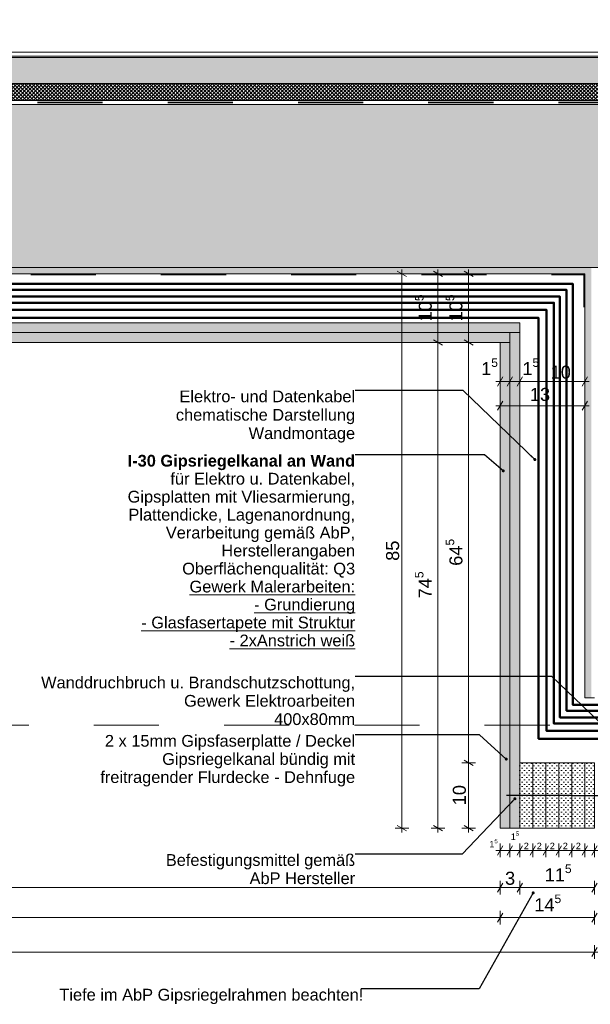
# Model space of a CAD drawing. Header units: metres. Extents: x -0.6 to 10, y -2.1 to 1.5.
# Tile 16 of 25: x 4.576 to 5.452, y -2.133 to -0.623. Entities that reach past the tile are written whole.
import ezdxf

# ---------------------------------------------------------------- set-up
doc = ezdxf.new("R2010")
doc.units = ezdxf.units.M
doc.header["$MEASUREMENT"] = 0
doc.linetypes.add('Schnittlinie', pattern=[0.06, 0.03, -0.015, 0, -0.015])
doc.linetypes.add('Strichlinie eng', pattern=[0.023, 0.015, -0.008])
for name, color, linetype in [('152 - Bemaßung_ Beschriftung.Ausbau', 7, 'Continuous'), ('203 - Marker.Schnitt - Ausbaudetail SA', 7, 'Continuous'), ('301 - Elemente.Linie', 7, 'Continuous'), ('603 - Struktur.Bodenplatte_ Decke Roh', 7, 'Continuous'), ('608 - Struktur.Träger', 7, 'Continuous'), ('650 - Abdeckung.Fußboden Aufbau', 7, 'Continuous'), ('653 - Abdeckung.TB Verkofferung', 7, 'Continuous'), ('804 - HKLSE.Elektrik', 7, 'Continuous'), ('Neubau_301 - Elemente.Linie', 7, 'Continuous'), ('Neubau_653 - Abdeckung.TB Verkofferung', 7, 'Continuous')]:
    doc.layers.add(name, color=color, linetype=linetype)
doc.styles.add('ERSTELLTER_STIL_1', font='txt')
doc.styles.add('ERSTELLTER_STIL_2', font='txt')
doc.dimstyles.new('ERSTELLTER_STIL__1', dxfattribs={"dimtxt": 0.02, "dimasz": 0.01064, "dimexe": 0.18, "dimexo": 0.0625, "dimgap": 0, "dimtad": 1, "dimzin": 0, "dimdsep": 46, "dimtxsty": 'ERSTELLTER_STIL_1', "dimblk": 'ARROWHEAD_2', "dimblk1": 'ARROWHEAD_2', "dimblk2": 'ARROWHEAD_2', "dimcen": 0.09, "dimse1": 1, "dimse2": 1, "dimclrd": 7, "dimclre": 7, "dimclrt": 7, "dimazin": 0, "dimtfac": 1, "dimtdec": 4, "dimtmove": 0, "dimatfit": 3, "dimfxl": 1, "dimtolj": 1, "dimtzin": 0, "dimarcsym": 0})
doc.dimstyles.new('ERSTELLTER_STIL__2', dxfattribs={"dimtxt": 0.02, "dimasz": 0.01064, "dimexe": 0.18, "dimexo": 0.0625, "dimgap": 0, "dimtad": 1, "dimtih": 1, "dimtoh": 1, "dimzin": 0, "dimdsep": 46, "dimtxsty": 'ERSTELLTER_STIL_1', "dimblk": 'ARROWHEAD_2', "dimblk1": 'ARROWHEAD_2', "dimblk2": 'ARROWHEAD_2', "dimcen": 0.09, "dimse1": 1, "dimse2": 1, "dimclrd": 7, "dimclre": 7, "dimclrt": 7, "dimazin": 0, "dimtfac": 1, "dimtdec": 4, "dimtmove": 0, "dimatfit": 3, "dimfxl": 1, "dimtolj": 1, "dimtzin": 0, "dimarcsym": 0})
doc.dimstyles.new('ERSTELLTER_STIL__5', dxfattribs={"dimtxt": 0.01, "dimasz": 0.01064, "dimexe": 0.18, "dimexo": 0.0625, "dimgap": 0, "dimtad": 1, "dimtih": 1, "dimtoh": 1, "dimzin": 0, "dimdsep": 46, "dimtxsty": 'ERSTELLTER_STIL_1', "dimblk": 'ARROWHEAD_2', "dimblk1": 'ARROWHEAD_2', "dimblk2": 'ARROWHEAD_2', "dimcen": 0.09, "dimse1": 1, "dimse2": 1, "dimclrd": 7, "dimclre": 7, "dimclrt": 7, "dimazin": 0, "dimtfac": 1, "dimtdec": 4, "dimtmove": 0, "dimatfit": 3, "dimfxl": 1, "dimtolj": 1, "dimtzin": 0, "dimarcsym": 0})
doc.dimstyles.new('ERSTELLTER_STIL__6', dxfattribs={"dimtxt": 0.02, "dimasz": 0.01064, "dimexe": 0.18, "dimexo": 0.0625, "dimgap": 0, "dimtad": 1, "dimtih": 1, "dimtoh": 1, "dimzin": 0, "dimdsep": 46, "dimtxsty": 'ERSTELLTER_STIL_1', "dimblk": 'ARROWHEAD_2', "dimblk1": 'ARROWHEAD_2', "dimblk2": 'ARROWHEAD_2', "dimcen": 0.09, "dimse1": 1, "dimse2": 1, "dimclrd": 7, "dimclre": 7, "dimclrt": 7, "dimazin": 0, "dimtfac": 1, "dimtdec": 4, "dimtmove": 2, "dimatfit": 3, "dimfxl": 1, "dimtolj": 1, "dimtzin": 0, "dimarcsym": 0})
doc.dimstyles.new('ERSTELLTER_STIL__7', dxfattribs={"dimtxt": 0.18, "dimasz": 0.00912, "dimexe": 0.18, "dimexo": 0.0625, "dimgap": 0, "dimtad": 0, "dimtih": 1, "dimtoh": 1, "dimdec": 4, "dimzin": 0, "dimdsep": 46, "dimcen": 0.09, "dimadec": 0, "dimazin": 0, "dimtfac": 1, "dimtdec": 4, "dimtmove": 0, "dimatfit": 3, "dimldrblk": 'ARROWHEAD_11', "dimfxl": 1, "dimtolj": 1, "dimtzin": 0, "dimarcsym": 0})
pattern_1 = [(45, (-2.6462256, -7.3680723), (-0.003535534, 0.003535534), [0, -0.005])]

# ---------------------------------------------------------------- blocks, each defined once
blk = doc.blocks.new('*D75', base_point=(-2.6462, -7.3681))
at = {"layer": '152 - Bemaßung_ Beschriftung.Ausbau', "color": 7, "linetype": 'Continuous', "lineweight": 5}
for p, q in [((3.4978, -1.9474), (3.4897, -1.9614)), ((3.4938, -1.9649), (3.4938, -1.9439)), ((5.3178, -1.9474), (5.3097, -1.9614)), ((5.3138, -1.9649), (5.3138, -1.9439)), ((3.4938, -1.9544), (5.3138, -1.9544))]:
    blk.add_line(p, q, dxfattribs=at)
at = {"layer": '152 - Bemaßung_ Beschriftung.Ausbau', "color": 7, "lineweight": 5, "insert": (4.3772, -1.9504), "char_height": 0.02, "attachment_point": 7, "style": 'ERSTELLTER_STIL_1'}
blk.add_mtext('\\A1;{\\pql;\\fArial|b0|i0|c0|p38;1,82}', dxfattribs=at)
blk = doc.blocks.new('ARROWHEAD_2')
at = {"color": 0, "linetype": 'Continuous', "lineweight": 0}
for p, q in [((0, 0), (-1, 0)), ((-0.38, -0.66), (0.38, 0.66))]:
    blk.add_line(p, q, dxfattribs=at)
blk = doc.blocks.new('*D76', base_point=(-2.6462, -7.3681))
at = {"layer": '152 - Bemaßung_ Beschriftung.Ausbau', "color": 7, "linetype": 'Continuous', "lineweight": 5}
for p, q in [((5.3178, -1.9474), (5.3097, -1.9614)), ((5.3138, -1.9649), (5.3138, -1.9439)), ((5.3478, -1.9474), (5.3397, -1.9614)), ((5.3438, -1.9649), (5.3438, -1.9439)), ((5.3138, -1.9544), (5.3438, -1.9544))]:
    blk.add_line(p, q, dxfattribs=at)
at = {"layer": '152 - Bemaßung_ Beschriftung.Ausbau', "color": 7, "lineweight": 5, "insert": (5.3212, -1.9504), "char_height": 0.02, "attachment_point": 7, "style": 'ERSTELLTER_STIL_1'}
blk.add_mtext('\\A1;{\\pql;\\fArial|b0|i0|c0|p38;3}', dxfattribs=at)
blk = doc.blocks.new('*D77', base_point=(-2.6462, -7.3681))
at = {"layer": '152 - Bemaßung_ Beschriftung.Ausbau', "color": 7, "linetype": 'Continuous', "lineweight": 5}
for p, q in [((5.3478, -1.9474), (5.3397, -1.9614)), ((5.3438, -1.9649), (5.3438, -1.9439)), ((5.4628, -1.9474), (5.4547, -1.9614)), ((5.4588, -1.9649), (5.4588, -1.9439)), ((5.3438, -1.9544), (5.4588, -1.9544))]:
    blk.add_line(p, q, dxfattribs=at)
at = {"layer": '152 - Bemaßung_ Beschriftung.Ausbau', "color": 7, "lineweight": 5, "insert": (5.3821, -1.9506), "char_height": 0.02, "attachment_point": 7, "style": 'ERSTELLTER_STIL_1'}
blk.add_mtext('\\A1;{\\pql;\\fArial|b0|i0|c0|p38;11\\fArial|b0|i0|c0|p38;\\A1{\\H.66x;\\S5^  ;}}', dxfattribs=at)
blk = doc.blocks.new('*D80', base_point=(-2.6462, -7.3681))
at = {"layer": '152 - Bemaßung_ Beschriftung.Ausbau', "color": 7, "linetype": 'Continuous', "lineweight": 5}
for p, q in [((3.4978, -1.9934), (3.4897, -2.0074)), ((3.4938, -2.0109), (3.4938, -1.9899)), ((5.3178, -1.9934), (5.3097, -2.0074)), ((5.3138, -2.0109), (5.3138, -1.9899)), ((3.4938, -2.0004), (5.3138, -2.0004))]:
    blk.add_line(p, q, dxfattribs=at)
at = {"layer": '152 - Bemaßung_ Beschriftung.Ausbau', "color": 7, "lineweight": 5, "insert": (4.3772, -1.9964), "char_height": 0.02, "attachment_point": 7, "style": 'ERSTELLTER_STIL_1'}
blk.add_mtext('\\A1;{\\pql;\\fArial|b0|i0|c0|p38;1,82}', dxfattribs=at)
blk = doc.blocks.new('*D81', base_point=(-2.6462, -7.3681))
at = {"layer": '152 - Bemaßung_ Beschriftung.Ausbau', "color": 7, "linetype": 'Continuous', "lineweight": 5}
for p, q in [((5.3178, -1.9934), (5.3097, -2.0074)), ((5.3138, -2.0109), (5.3138, -1.9899)), ((5.4628, -1.9934), (5.4547, -2.0074)), ((5.4588, -2.0109), (5.4588, -1.9899)), ((5.3138, -2.0004), (5.4588, -2.0004))]:
    blk.add_line(p, q, dxfattribs=at)
at = {"layer": '152 - Bemaßung_ Beschriftung.Ausbau', "color": 7, "lineweight": 5, "insert": (5.3661, -1.9967), "char_height": 0.02, "attachment_point": 7, "style": 'ERSTELLTER_STIL_1'}
blk.add_mtext('\\A1;{\\pql;\\fArial|b0|i0|c0|p38;14\\fArial|b0|i0|c0|p38;\\A1{\\H.66x;\\S5^  ;}}', dxfattribs=at)
blk = doc.blocks.new('*D99', base_point=(-2.6462, -7.3681))
at = {"layer": '152 - Bemaßung_ Beschriftung.Ausbau', "color": 7, "linetype": 'Continuous', "lineweight": 5}
for p, q in [((5.3138, -1.908), (5.3138, -1.887)), ((5.3288, -1.908), (5.3288, -1.887)), ((5.3069, -1.8975), (5.3138, -1.8975)), ((5.3178, -1.8905), (5.3097, -1.9045)), ((5.3138, -1.8975), (5.3288, -1.8975)), ((5.3328, -1.8905), (5.3247, -1.9045))]:
    blk.add_line(p, q, dxfattribs=at)
at = {"layer": '152 - Bemaßung_ Beschriftung.Ausbau', "color": 7, "lineweight": 5, "insert": (5.2971, -1.8957), "char_height": 0.01, "attachment_point": 7, "style": 'ERSTELLTER_STIL_1'}
blk.add_mtext('\\A1;{\\pql;\\fArial|b0|i0|c0|p38;1\\fArial|b0|i0|c0|p38;\\A1{\\H.66x;\\S5^  ;}}', dxfattribs=at)
blk = doc.blocks.new('*D100', base_point=(-2.6462, -7.3681))
at = {"layer": '152 - Bemaßung_ Beschriftung.Ausbau', "color": 7, "linetype": 'Continuous', "lineweight": 5}
for p, q in [((5.3288, -1.908), (5.3288, -1.887)), ((5.3438, -1.908), (5.3438, -1.887)), ((5.3328, -1.8905), (5.3247, -1.9045)), ((5.3288, -1.8975), (5.3438, -1.8975)), ((5.3478, -1.8905), (5.3397, -1.9045))]:
    blk.add_line(p, q, dxfattribs=at)
at = {"layer": '152 - Bemaßung_ Beschriftung.Ausbau', "color": 7, "lineweight": 5, "insert": (5.33, -1.8842), "char_height": 0.01, "attachment_point": 7, "style": 'ERSTELLTER_STIL_1'}
blk.add_mtext('\\A1;{\\pql;\\fArial|b0|i0|c0|p38;1\\fArial|b0|i0|c0|p38;\\A1{\\H.66x;\\S5^  ;}}', dxfattribs=at)
blk = doc.blocks.new('*D101', base_point=(-2.6462, -7.3681))
at = {"layer": '152 - Bemaßung_ Beschriftung.Ausbau', "color": 7, "linetype": 'Continuous', "lineweight": 5}
for p, q in [((5.3438, -1.908), (5.3438, -1.887)), ((5.3637, -1.908), (5.3637, -1.887)), ((5.3478, -1.8905), (5.3397, -1.9045)), ((5.3438, -1.8975), (5.3637, -1.8975)), ((5.3678, -1.8905), (5.3597, -1.9045))]:
    blk.add_line(p, q, dxfattribs=at)
at = {"layer": '152 - Bemaßung_ Beschriftung.Ausbau', "color": 7, "lineweight": 5, "insert": (5.35, -1.8955), "char_height": 0.01, "attachment_point": 7, "style": 'ERSTELLTER_STIL_1'}
blk.add_mtext('\\A1;{\\pql;\\fArial|b0|i0|c0|p38;2}', dxfattribs=at)
blk = doc.blocks.new('*D102', base_point=(-2.6462, -7.3681))
at = {"layer": '152 - Bemaßung_ Beschriftung.Ausbau', "color": 7, "linetype": 'Continuous', "lineweight": 5}
for p, q in [((5.3637, -1.908), (5.3637, -1.887)), ((5.3837, -1.908), (5.3837, -1.887)), ((5.3678, -1.8905), (5.3597, -1.9045)), ((5.3637, -1.8975), (5.3837, -1.8975)), ((5.3878, -1.8905), (5.3797, -1.9045))]:
    blk.add_line(p, q, dxfattribs=at)
at = {"layer": '152 - Bemaßung_ Beschriftung.Ausbau', "color": 7, "lineweight": 5, "insert": (5.3699, -1.8955), "char_height": 0.01, "attachment_point": 7, "style": 'ERSTELLTER_STIL_1'}
blk.add_mtext('\\A1;{\\pql;\\fArial|b0|i0|c0|p38;2}', dxfattribs=at)
blk = doc.blocks.new('*D103', base_point=(-2.6462, -7.3681))
at = {"layer": '152 - Bemaßung_ Beschriftung.Ausbau', "color": 7, "linetype": 'Continuous', "lineweight": 5}
for p, q in [((5.3837, -1.908), (5.3837, -1.887)), ((5.4037, -1.908), (5.4037, -1.887)), ((5.3878, -1.8905), (5.3797, -1.9045)), ((5.3837, -1.8975), (5.4037, -1.8975)), ((5.4078, -1.8905), (5.3997, -1.9045))]:
    blk.add_line(p, q, dxfattribs=at)
at = {"layer": '152 - Bemaßung_ Beschriftung.Ausbau', "color": 7, "lineweight": 5, "insert": (5.3899, -1.8955), "char_height": 0.01, "attachment_point": 7, "style": 'ERSTELLTER_STIL_1'}
blk.add_mtext('\\A1;{\\pql;\\fArial|b0|i0|c0|p38;2}', dxfattribs=at)
blk = doc.blocks.new('*D104', base_point=(-2.6462, -7.3681))
at = {"layer": '152 - Bemaßung_ Beschriftung.Ausbau', "color": 7, "linetype": 'Continuous', "lineweight": 5}
for p, q in [((5.4037, -1.908), (5.4037, -1.887)), ((5.4237, -1.908), (5.4237, -1.887)), ((5.4078, -1.8905), (5.3997, -1.9045)), ((5.4037, -1.8975), (5.4237, -1.8975)), ((5.4278, -1.8905), (5.4197, -1.9045))]:
    blk.add_line(p, q, dxfattribs=at)
at = {"layer": '152 - Bemaßung_ Beschriftung.Ausbau', "color": 7, "lineweight": 5, "insert": (5.4099, -1.8955), "char_height": 0.01, "attachment_point": 7, "style": 'ERSTELLTER_STIL_1'}
blk.add_mtext('\\A1;{\\pql;\\fArial|b0|i0|c0|p38;2}', dxfattribs=at)
blk = doc.blocks.new('*D105', base_point=(-2.6462, -7.3681))
at = {"layer": '152 - Bemaßung_ Beschriftung.Ausbau', "color": 7, "linetype": 'Continuous', "lineweight": 5}
for p, q in [((5.4237, -1.908), (5.4237, -1.887)), ((5.4437, -1.908), (5.4437, -1.887)), ((5.4278, -1.8905), (5.4197, -1.9045)), ((5.4237, -1.8975), (5.4437, -1.8975)), ((5.4478, -1.8905), (5.4397, -1.9045))]:
    blk.add_line(p, q, dxfattribs=at)
at = {"layer": '152 - Bemaßung_ Beschriftung.Ausbau', "color": 7, "lineweight": 5, "insert": (5.4299, -1.8955), "char_height": 0.01, "attachment_point": 7, "style": 'ERSTELLTER_STIL_1'}
blk.add_mtext('\\A1;{\\pql;\\fArial|b0|i0|c0|p38;2}', dxfattribs=at)
blk = doc.blocks.new('*D106', base_point=(-2.6462, -7.3681))
at = {"layer": '152 - Bemaßung_ Beschriftung.Ausbau', "color": 7, "linetype": 'Continuous', "lineweight": 5}
for p, q in [((5.4437, -1.908), (5.4437, -1.887)), ((5.4588, -1.908), (5.4588, -1.887)), ((5.4478, -1.8905), (5.4397, -1.9045)), ((5.4437, -1.8975), (5.4588, -1.8975)), ((5.4547, -1.9045), (5.4628, -1.8905)), ((5.4588, -1.8975), (5.4656, -1.8975))]:
    blk.add_line(p, q, dxfattribs=at)
at = {"layer": '152 - Bemaßung_ Beschriftung.Ausbau', "color": 7, "lineweight": 5, "insert": (5.4628, -1.8957), "char_height": 0.01, "attachment_point": 7, "style": 'ERSTELLTER_STIL_1'}
blk.add_mtext('\\A1;{\\pql;\\fArial|b0|i0|c0|p38;1\\fArial|b0|i0|c0|p38;\\A1{\\H.66x;\\S5^  ;}}', dxfattribs=at)
blk = doc.blocks.new('*D113', base_point=(-2.6462, -7.3681))
at = {"layer": '152 - Bemaßung_ Beschriftung.Ausbau', "color": 7, "linetype": 'Continuous', "lineweight": 5}
for p, q in [((5.3069, -1.178), (5.3138, -1.178)), ((5.3178, -1.171), (5.3097, -1.185)), ((5.3138, -1.1885), (5.3138, -1.1675)), ((5.3138, -1.178), (5.3288, -1.178)), ((5.3328, -1.171), (5.3247, -1.185)), ((5.3288, -1.1885), (5.3288, -1.1675))]:
    blk.add_line(p, q, dxfattribs=at)
at = {"layer": '152 - Bemaßung_ Beschriftung.Ausbau', "color": 7, "lineweight": 5, "insert": (5.2845, -1.1742), "char_height": 0.02, "attachment_point": 7, "style": 'ERSTELLTER_STIL_1'}
blk.add_mtext('\\A1;{\\pql;\\fArial|b0|i0|c0|p38;1\\fArial|b0|i0|c0|p38;\\A1{\\H.66x;\\S5^  ;}}', dxfattribs=at)
blk = doc.blocks.new('*D114', base_point=(-2.6462, -7.3681))
at = {"layer": '152 - Bemaßung_ Beschriftung.Ausbau', "color": 7, "linetype": 'Continuous', "lineweight": 5}
for p, q in [((5.3328, -1.171), (5.3247, -1.185)), ((5.3288, -1.1885), (5.3288, -1.1675)), ((5.3288, -1.178), (5.3438, -1.178)), ((5.3478, -1.171), (5.3397, -1.185)), ((5.3438, -1.1885), (5.3438, -1.1675))]:
    blk.add_line(p, q, dxfattribs=at)
blk = doc.blocks.new('*D115', base_point=(-2.6462, -7.3681))
at = {"layer": '152 - Bemaßung_ Beschriftung.Ausbau', "color": 7, "linetype": 'Continuous', "lineweight": 5}
for p, q in [((5.3478, -1.171), (5.3397, -1.185)), ((5.3438, -1.1885), (5.3438, -1.1675)), ((5.3438, -1.178), (5.4438, -1.178)), ((5.4397, -1.185), (5.4478, -1.171)), ((5.4438, -1.1885), (5.4438, -1.1675)), ((5.4438, -1.178), (5.4506, -1.178))]:
    blk.add_line(p, q, dxfattribs=at)
at = {"layer": '152 - Bemaßung_ Beschriftung.Ausbau', "color": 7, "lineweight": 5, "char_height": 0.02, "attachment_point": 7, "style": 'ERSTELLTER_STIL_1'}
for s, insert in [('\\A1;{\\pql;\\fArial|b0|i0|c0|p38;1\\fArial|b0|i0|c0|p38;\\A1{\\H.66x;\\S5^  ;}}', (5.3478, -1.1742)), ('\\A1;{\\pql;\\fArial|b0|i0|c0|p38;10}', (5.3912, -1.174))]:
    blk.add_mtext(s, dxfattribs=dict(at, insert=insert))
blk = doc.blocks.new('*D116', base_point=(-2.6462, -7.3681))
at = {"layer": '152 - Bemaßung_ Beschriftung.Ausbau', "color": 7, "linetype": 'Continuous', "lineweight": 5}
for p, q in [((5.3178, -1.2083), (5.3097, -1.2223)), ((5.3138, -1.2258), (5.3138, -1.2048)), ((5.4397, -1.2223), (5.4478, -1.2083)), ((5.4438, -1.2258), (5.4438, -1.2048)), ((5.3069, -1.2153), (5.3138, -1.2153)), ((5.3138, -1.2153), (5.4438, -1.2153)), ((5.4438, -1.2153), (5.4506, -1.2153))]:
    blk.add_line(p, q, dxfattribs=at)
at = {"layer": '152 - Bemaßung_ Beschriftung.Ausbau', "color": 7, "lineweight": 5, "insert": (5.3593, -1.2082), "char_height": 0.02, "attachment_point": 7, "style": 'ERSTELLTER_STIL_1'}
blk.add_mtext('\\A1;{\\pql;\\fArial|b0|i0|c0|p38;13}', dxfattribs=at)
blk = doc.blocks.new('*D117', base_point=(-2.6462, -7.3681))
at = {"layer": '152 - Bemaßung_ Beschriftung.Ausbau', "color": 7, "linetype": 'Continuous', "lineweight": 5}
for p, q in [((5.2758, -1.7631), (5.2548, -1.7631)), ((5.2583, -1.759), (5.2723, -1.7671)), ((5.2653, -1.8631), (5.2653, -1.7631)), ((5.2758, -1.8631), (5.2548, -1.8631)), ((5.2583, -1.859), (5.2723, -1.8671)), ((5.2653, -1.8699), (5.2653, -1.8631))]:
    blk.add_line(p, q, dxfattribs=at)
at = {"layer": '152 - Bemaßung_ Beschriftung.Ausbau', "color": 7, "lineweight": 5, "insert": (5.2613, -1.8282), "char_height": 0.02, "attachment_point": 7, "rotation": 90, "style": 'ERSTELLTER_STIL_1'}
blk.add_mtext('\\A1;{\\pql;\\fArial|b0|i0|c0|p38;10}', dxfattribs=at)
blk = doc.blocks.new('*D118', base_point=(-2.6462, -7.3681))
at = {"layer": '152 - Bemaßung_ Beschriftung.Ausbau', "color": 7, "linetype": 'Continuous', "lineweight": 5}
for p, q in [((5.2583, -1.114), (5.2723, -1.1221)), ((5.2758, -1.1181), (5.2548, -1.1181)), ((5.2653, -1.7631), (5.2653, -1.1181)), ((5.2758, -1.7631), (5.2548, -1.7631)), ((5.2583, -1.759), (5.2723, -1.7671))]:
    blk.add_line(p, q, dxfattribs=at)
at = {"layer": '152 - Bemaßung_ Beschriftung.Ausbau', "color": 7, "lineweight": 5, "insert": (5.2616, -1.4608), "char_height": 0.02, "attachment_point": 7, "rotation": 90, "style": 'ERSTELLTER_STIL_1'}
blk.add_mtext('\\A1;{\\pql;\\fArial|b0|i0|c0|p38;64\\fArial|b0|i0|c0|p38;\\A1{\\H.66x;\\S5^  ;}}', dxfattribs=at)
blk = doc.blocks.new('*D119', base_point=(-2.6462, -7.3681))
at = {"layer": '152 - Bemaßung_ Beschriftung.Ausbau', "color": 7, "linetype": 'Continuous', "lineweight": 5}
for p, q in [((5.2723, -1.0171), (5.2583, -1.009)), ((5.2653, -1.0131), (5.2653, -1.0062)), ((5.2758, -1.0131), (5.2548, -1.0131)), ((5.2653, -1.1181), (5.2653, -1.0131)), ((5.2583, -1.114), (5.2723, -1.1221)), ((5.2758, -1.1181), (5.2548, -1.1181))]:
    blk.add_line(p, q, dxfattribs=at)
at = {"layer": '152 - Bemaßung_ Beschriftung.Ausbau', "color": 7, "lineweight": 5, "insert": (5.2616, -1.0858), "char_height": 0.02, "attachment_point": 7, "rotation": 90, "style": 'ERSTELLTER_STIL_1'}
blk.add_mtext('\\A1;{\\pql;\\fArial|b0|i0|c0|p38;10\\fArial|b0|i0|c0|p38;\\A1{\\H.66x;\\S5^  ;}}', dxfattribs=at)
blk = doc.blocks.new('*D120', base_point=(-2.6462, -7.3681))
at = {"layer": '152 - Bemaßung_ Beschriftung.Ausbau', "color": 7, "linetype": 'Continuous', "lineweight": 5}
for p, q in [((5.2112, -1.114), (5.2252, -1.1221)), ((5.2287, -1.1181), (5.2077, -1.1181)), ((5.2182, -1.8631), (5.2182, -1.1181)), ((5.2287, -1.8631), (5.2077, -1.8631)), ((5.2112, -1.859), (5.2252, -1.8671)), ((5.2182, -1.8699), (5.2182, -1.8631))]:
    blk.add_line(p, q, dxfattribs=at)
at = {"layer": '152 - Bemaßung_ Beschriftung.Ausbau', "color": 7, "lineweight": 5, "insert": (5.2144, -1.5108), "char_height": 0.02, "attachment_point": 7, "rotation": 90, "style": 'ERSTELLTER_STIL_1'}
blk.add_mtext('\\A1;{\\pql;\\fArial|b0|i0|c0|p38;74\\fArial|b0|i0|c0|p38;\\A1{\\H.66x;\\S5^  ;}}', dxfattribs=at)
blk = doc.blocks.new('*D121', base_point=(-2.6462, -7.3681))
at = {"layer": '152 - Bemaßung_ Beschriftung.Ausbau', "color": 7, "linetype": 'Continuous', "lineweight": 5}
for p, q in [((5.2252, -1.0171), (5.2112, -1.009)), ((5.2182, -1.0131), (5.2182, -1.0062)), ((5.2287, -1.0131), (5.2077, -1.0131)), ((5.2182, -1.1181), (5.2182, -1.0131)), ((5.2112, -1.114), (5.2252, -1.1221)), ((5.2287, -1.1181), (5.2077, -1.1181))]:
    blk.add_line(p, q, dxfattribs=at)
at = {"layer": '152 - Bemaßung_ Beschriftung.Ausbau', "color": 7, "lineweight": 5, "insert": (5.2145, -1.0858), "char_height": 0.02, "attachment_point": 7, "rotation": 90, "style": 'ERSTELLTER_STIL_1'}
blk.add_mtext('\\A1;{\\pql;\\fArial|b0|i0|c0|p38;10\\fArial|b0|i0|c0|p38;\\A1{\\H.66x;\\S5^  ;}}', dxfattribs=at)
blk = doc.blocks.new('*D122', base_point=(-2.6462, -7.3681))
at = {"layer": '152 - Bemaßung_ Beschriftung.Ausbau', "color": 7, "linetype": 'Continuous', "lineweight": 5}
for p, q in [((5.1698, -1.0171), (5.1558, -1.009)), ((5.1628, -1.0131), (5.1628, -1.0062)), ((5.1733, -1.0131), (5.1523, -1.0131)), ((5.1628, -1.8631), (5.1628, -1.0131)), ((5.1733, -1.8631), (5.1523, -1.8631)), ((5.1558, -1.859), (5.1698, -1.8671)), ((5.1628, -1.8699), (5.1628, -1.8631))]:
    blk.add_line(p, q, dxfattribs=at)
at = {"layer": '152 - Bemaßung_ Beschriftung.Ausbau', "color": 7, "lineweight": 5, "insert": (5.1588, -1.4532), "char_height": 0.02, "attachment_point": 7, "rotation": 90, "style": 'ERSTELLTER_STIL_1'}
blk.add_mtext('\\A1;{\\pql;\\fArial|b0|i0|c0|p38;85}', dxfattribs=at)
blk = doc.blocks.new('*D123', base_point=(-2.6462, -7.3681))
at = {"layer": '152 - Bemaßung_ Beschriftung.Ausbau', "color": 7, "linetype": 'Continuous', "lineweight": 5}
for p, q in [((3.2719, -2.0533), (3.2788, -2.0533)), ((3.2828, -2.0463), (3.2747, -2.0603)), ((3.2788, -2.0638), (3.2788, -2.0428)), ((3.2788, -2.0533), (5.4588, -2.0533)), ((5.4547, -2.0603), (5.4628, -2.0463)), ((5.4588, -2.0638), (5.4588, -2.0428)), ((5.4588, -2.0533), (5.4656, -2.0533))]:
    blk.add_line(p, q, dxfattribs=at)
at = {"layer": '152 - Bemaßung_ Beschriftung.Ausbau', "color": 7, "lineweight": 5, "insert": (4.3422, -2.0493), "char_height": 0.02, "attachment_point": 7, "style": 'ERSTELLTER_STIL_1'}
blk.add_mtext('\\A1;{\\pql;\\fArial|b0|i0|c0|p38;2,18}', dxfattribs=at)
blk = doc.blocks.new('ARROWHEAD_11')
at = {"color": 0, "linetype": 'Continuous', "lineweight": 0}
blk.add_line((0, 0), (-1, 0), dxfattribs=at)
at = {"color": 0, "linetype": 'Continuous', "lineweight": 0, "const_width": 0.25, "flags": 128}
blk.add_lwpolyline([(-0.125, 0, 1), (0.125, 0, 1)], format="xyb", close=True, dxfattribs=at)

msp = doc.modelspace()

# ---------------------------------------------------------------- hatches: boundary and pattern name
at = {"layer": '603 - Struktur.Bodenplatte_ Decke Roh', "linetype": 'Continuous', "lineweight": 5}
h = msp.add_hatch(dxfattribs=at)
h.set_pattern_fill('Beton__Stahlbeton_0002', style=0, pattern_type=2)
h.set_pattern_definition([(45, (-2.646226, -7.368072), (-0.016970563, 0.016970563), []), (45, (-2.65471, -7.359587), (-0.016970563, 0.016970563), [0.018, -0.006])])
h.paths.add_polyline_path([(2.5438, -1.0031), (2.7638, -1.0031), (3.1438, -1.0031), (3.3638, -1.0031), (5.4438, -1.0031), (5.8638, -1.0031), (6.1033, -1.0031), (6.1033, -0.7531), (2.3043, -0.7531), (2.3043, -1.0031)])
h = msp.add_hatch(dxfattribs=at)
h.set_pattern_fill('Gips_0002', style=0, pattern_type=2)
h.set_pattern_definition(pattern_1)
h.paths.add_polyline_path([(3.3638, -1.0031), (3.3638, -1.0131), (5.4438, -1.0131), (5.4438, -1.0031)])
at = {"layer": '608 - Struktur.Träger', "linetype": 'Continuous', "lineweight": 5}
h = msp.add_hatch(dxfattribs=at)
h.set_pattern_fill('Gips_0002', style=0, pattern_type=2)
h.set_pattern_definition(pattern_1)
h.paths.add_polyline_path([(5.4438, -1.0031), (5.4438, -1.6631), (5.4538, -1.6631), (5.4538, -1.6531), (5.4538, -1.0031)])
at = {"layer": '650 - Abdeckung.Fußboden Aufbau', "linetype": 'Continuous', "lineweight": 5}
h = msp.add_hatch(dxfattribs=at)
h.set_pattern_fill('Beton__unbewehrt_0002', color=1, style=0, pattern_type=2)
h.set_pattern_definition([(45, (-2.646226, -7.368072), (-0.007071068, 0.007071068), [0.0075, -0.0025]), (45, (-2.646226, -7.361001), (-0.007071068, 0.007071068), [0.0075, -0.0025])])
h.paths.add_polyline_path([(3.2888, -0.6811), (3.2888, -0.7211), (6.1033, -0.7211), (6.1033, -0.6811)])
h = msp.add_hatch(dxfattribs=at)
h.set_pattern_fill('Dämmung__hart_2_0002', color=1, style=0, pattern_type=2)
h.set_pattern_definition([(45, (-2.6462256, -7.3680723), (-0.0028284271, 0.0028284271), []), (135, (-2.6462256, -7.3680723), (0.0028284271, 0.0028284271), [])])
h.paths.add_polyline_path([(3.2888, -0.7211), (3.2888, -0.7471), (6.1033, -0.7471), (6.1033, -0.7211)])
at = {"layer": '653 - Abdeckung.TB Verkofferung', "linetype": 'Continuous', "lineweight": 5}
h = msp.add_hatch(dxfattribs=at)
h.set_pattern_fill('Gips_0002', style=0, pattern_type=2)
h.set_pattern_definition(pattern_1)
h.paths.add_polyline_path([(5.3288, -1.1031), (4.4038, -1.1031), (4.4038, -1.1181), (5.3288, -1.1181)])
h = msp.add_hatch(dxfattribs=at)
h.set_pattern_fill('Gips_0002', style=0, pattern_type=2)
h.set_pattern_definition(pattern_1)
h.paths.add_polyline_path([(5.3637, -1.7631), (5.3437, -1.7631), (5.3437, -1.8631), (5.3637, -1.8631)])
h = msp.add_hatch(dxfattribs=at)
h.set_pattern_fill('Gips_0002', style=0, pattern_type=2)
h.set_pattern_definition(pattern_1)
h.paths.add_polyline_path([(5.3837, -1.7631), (5.3637, -1.7631), (5.3637, -1.8631), (5.3837, -1.8631)])
h = msp.add_hatch(dxfattribs=at)
h.set_pattern_fill('Gips_0002', style=0, pattern_type=2)
h.set_pattern_definition(pattern_1)
h.paths.add_polyline_path([(5.4037, -1.7631), (5.3837, -1.7631), (5.3837, -1.8631), (5.4037, -1.8631)])
h = msp.add_hatch(dxfattribs=at)
h.set_pattern_fill('Gips_0002', style=0, pattern_type=2)
h.set_pattern_definition(pattern_1)
h.paths.add_polyline_path([(5.4237, -1.7631), (5.4037, -1.7631), (5.4037, -1.8631), (5.4237, -1.8631)])
h = msp.add_hatch(dxfattribs=at)
h.set_pattern_fill('Gips_0002', style=0, pattern_type=2)
h.set_pattern_definition(pattern_1)
h.paths.add_polyline_path([(5.4437, -1.7631), (5.4237, -1.7631), (5.4237, -1.8631), (5.4437, -1.8631)])
h = msp.add_hatch(dxfattribs=at)
h.set_pattern_fill('Gips_0002', style=0, pattern_type=2)
h.set_pattern_definition(pattern_1)
h.paths.add_polyline_path([(5.4588, -1.7631), (5.4437, -1.7631), (5.4437, -1.8631), (5.4588, -1.8631)])
at = {"layer": 'Neubau_653 - Abdeckung.TB Verkofferung', "linetype": 'Continuous', "lineweight": 5}
h = msp.add_hatch(dxfattribs=at)
h.set_pattern_fill('Gips_0002', style=0, pattern_type=2)
h.set_pattern_definition(pattern_1)
h.paths.add_polyline_path([(5.3438, -1.1031), (4.4038, -1.1031), (4.4038, -1.0881), (5.3438, -1.0881)])
h = msp.add_hatch(dxfattribs=at)
h.set_pattern_fill('Gips_0002', style=0, pattern_type=2)
h.set_pattern_definition(pattern_1)
h.paths.add_polyline_path([(5.3438, -1.8631), (5.3288, -1.8631), (5.3288, -1.1031), (5.3438, -1.1031)])
h = msp.add_hatch(dxfattribs=at)
h.set_pattern_fill('Gips_0002', style=0, pattern_type=2)
h.set_pattern_definition(pattern_1)
h.paths.add_polyline_path([(5.3288, -1.8631), (5.3138, -1.8631), (5.3138, -1.1181), (5.3288, -1.1181)])

# ---------------------------------------------------------------- linework, layer by layer
at = {"layer": '203 - Marker.Schnitt - Ausbaudetail SA', "color": 7, "linetype": 'Schnittlinie', "lineweight": 13}
msp.add_line((2.2898, -1.7053), (6.1198, -1.7053), dxfattribs=at)
at = {"layer": '301 - Elemente.Linie', "color": 92, "linetype": 'Strichlinie eng', "lineweight": 35, "true_color": 0x00be00, "flags": 128}
for points in [[(6.1033, -0.7501), (3.2788, -0.7501), (3.2788, -0.6231)], [(5.4428, -1.0641), (5.4428, -1.0141), (3.3646, -1.0141), (3.3646, -1.0641)]]:
    msp.add_lwpolyline(points, dxfattribs=at)
at = {"layer": '603 - Struktur.Bodenplatte_ Decke Roh', "color": 1, "linetype": 'Continuous', "lineweight": 13}
for p, q in [((3.2788, -0.7471), (6.1033, -0.7471)), ((3.2788, -0.7531), (6.1033, -0.7531))]:
    msp.add_line(p, q, dxfattribs=at)
at = {"layer": '603 - Struktur.Bodenplatte_ Decke Roh', "color": 7, "linetype": 'Continuous', "lineweight": 5}
msp.add_line((5.4438, -1.0131), (3.3638, -1.0131), dxfattribs=at)
at = {"layer": '603 - Struktur.Bodenplatte_ Decke Roh', "color": 7, "linetype": 'Continuous', "lineweight": 13, "flags": 128}
for points in [[(6.1033, -0.7531), (5.5743, -0.7531), (3.2788, -0.7531)], [(6.1033, -1.0031), (5.8638, -1.0031), (5.8538, -1.0031), (5.4538, -1.0031), (5.4438, -1.0031), (3.3638, -1.0031), (3.3538, -1.0031), (3.1538, -1.0031), (3.1438, -1.0031), (2.7638, -1.0031), (2.7538, -1.0031), (2.5538, -1.0031), (2.5438, -1.0031), (2.3043, -1.0031)]]:
    msp.add_lwpolyline(points, dxfattribs=at)
at = {"layer": '608 - Struktur.Träger', "color": 7, "linetype": 'Continuous', "lineweight": 5}
for p, q in [((5.4438, -1.0131), (5.4438, -1.1131)), ((5.4438, -1.1131), (5.4438, -1.1381)), ((5.4438, -1.1381), (5.4438, -1.6631))]:
    msp.add_line(p, q, dxfattribs=at)
at = {"layer": '608 - Struktur.Träger', "color": 7, "linetype": 'Continuous', "lineweight": 5, "flags": 128}
msp.add_lwpolyline([(5.4588, -1.6631), (5.4438, -1.6631)], dxfattribs=at)
at = {"layer": '650 - Abdeckung.Fußboden Aufbau', "color": 1, "linetype": 'Continuous', "lineweight": 13}
for p, q in [((6.1033, -0.6731), (3.2888, -0.6731)), ((6.1033, -0.6791), (3.2888, -0.6791)), ((6.1033, -0.6811), (3.2888, -0.6811)), ((6.1033, -0.7211), (3.2888, -0.7211))]:
    msp.add_line(p, q, dxfattribs=at)
at = {"layer": '653 - Abdeckung.TB Verkofferung', "color": 1, "linetype": 'Continuous', "lineweight": 18}
msp.add_line((5.3138, -1.8631), (5.3437, -1.8631), dxfattribs=at)
at = {"layer": '653 - Abdeckung.TB Verkofferung', "color": 1, "linetype": 'Continuous', "lineweight": 18, "flags": 128}
for points in [[(5.3637, -1.7631), (5.3437, -1.7631), (5.3437, -1.8631), (5.3637, -1.8631)], [(5.3837, -1.7631), (5.3637, -1.7631), (5.3637, -1.8631), (5.3837, -1.8631)], [(5.4037, -1.7631), (5.3837, -1.7631), (5.3837, -1.8631), (5.4037, -1.8631)], [(5.4237, -1.7631), (5.4037, -1.7631), (5.4037, -1.8631), (5.4237, -1.8631)], [(5.4437, -1.7631), (5.4237, -1.7631), (5.4237, -1.8631), (5.4437, -1.8631)], [(5.4588, -1.7631), (5.4437, -1.7631), (5.4437, -1.8631), (5.4588, -1.8631)]]:
    msp.add_lwpolyline(points, close=True, dxfattribs=at)
at = {"layer": '804 - HKLSE.Elektrik', "color": 92, "linetype": 'Continuous', "lineweight": 50, "true_color": 0x00be00, "flags": 128}
for points in [[(4.4003, -1.0282), (5.4251, -1.0282), (5.4251, -1.6739), (5.8879, -1.6739), (5.8879, -1.346)], [(4.4003, -1.0375), (5.4158, -1.0375), (5.4158, -1.6832), (5.8973, -1.6832), (5.8973, -1.346)], [(4.4003, -1.0477), (5.4056, -1.0477), (5.4056, -1.6934), (5.9074, -1.6934), (5.9074, -1.346)], [(4.4003, -1.0572), (5.3962, -1.0572), (5.3962, -1.7028), (5.9169, -1.7028), (5.9169, -1.346)], [(4.4003, -1.0684), (5.385, -1.0684), (5.385, -1.714), (5.9281, -1.714), (5.9281, -1.346)], [(4.4003, -1.0805), (5.3728, -1.0805), (5.3728, -1.7262), (5.9402, -1.7262), (5.9402, -1.346)]]:
    msp.add_lwpolyline(points, dxfattribs=at)
at = {"layer": 'Neubau_301 - Elemente.Linie', "color": 1, "linetype": 'Strichlinie eng', "lineweight": 25, "flags": 128}
msp.add_lwpolyline([(5.4237, -1.8131), (5.3138, -1.8131)], dxfattribs=at)
at = {"layer": 'Neubau_301 - Elemente.Linie', "color": 1, "linetype": 'Continuous', "lineweight": 25, "flags": 128}
msp.add_lwpolyline([(5.4237, -1.8131), (5.5236, -1.8131)], dxfattribs=at)
at = {"layer": 'Neubau_653 - Abdeckung.TB Verkofferung', "color": 1, "linetype": 'Continuous', "lineweight": 18}
for p, q in [((4.4038, -1.0881), (5.3438, -1.0881)), ((5.3438, -1.0881), (5.3438, -1.8631)), ((4.4038, -1.1031), (5.3438, -1.1031)), ((5.3288, -1.1031), (5.3288, -1.8631)), ((4.4038, -1.1181), (5.3288, -1.1181)), ((5.3138, -1.1181), (5.3138, -1.8631))]:
    msp.add_line(p, q, dxfattribs=at)

# ---------------------------------------------------------------- texts
at = {"layer": '152 - Bemaßung_ Beschriftung.Ausbau', "color": 7, "linetype": 'Continuous', "lineweight": 9, "char_height": 0.018, "attachment_point": 3}
for s, insert, line_spacing_factor, style in [('\\A1;{\\pqr;\\fArial|b0|i0|c0|p38;Elektro- und Datenkabel\\P\\pqr;\\fArial|b0|i0|c0|p38;chematische Darstellung\\P\\pqr;\\fArial|b0|i0|c0|p38;Wandmontage}', (5.091, -1.1919), 0.941445, 'ERSTELLTER_STIL_1'), ('\\A1;{\\pqr;\\fArial|b1|i0|c0|p38;I-30 Gipsriegelkanal\\fArial|b1|i0|c0|p38; an Wand\\P\\pqr;\\fArial|b0|i0|c0|p38;für Elektro u. Datenkabel,\\P\\pqr;\\fArial|b0|i0|c0|p38;Gipsplatten mit Vliesarmierung,\\P\\pqr;\\fArial|b0|i0|c0|p38;Plattendicke, Lagenanordnung,\\P\\pqr;\\fArial|b0|i0|c0|p38;Verarbeitung gemäß AbP,\\P\\pqr;\\fArial|b0|i0|c0|p38;Herstellerangaben\\P\\pqr;\\fArial|b0|i0|c0|p38;Oberflächenqualität: Q3\\P\\pqr;\\fArial|b0|i0|c0|p38;\\L\\LGewerk Malerarbeiten:\\P\\pqr;\\fArial|b0|i0|c0|p38;  - Grundierung\\P\\pqr;\\fArial|b0|i0|c0|p38;  - Glasfasertapete mit Struktur\\P\\pqr;\\fArial|b0|i0|c0|p38;  - 2xAnstrich weiß}', (5.091, -1.2906), 0.919065, 'ERSTELLTER_STIL_2'), ('\\A1;{\\pqr;\\fArial|b0|i0|c0|p38;Wanddruchbruch u. Brandschutzschott\\fArial|b0|i0|c0|p38;ung\\fArial|b0|i0|c0|p38;,\\P\\pqr;\\fArial|b0|i0|c0|p38;Gewerk Elektroarbeiten\\P\\pqr;\\fArial|b0|i0|c0|p38;400x80mm}', (5.091, -1.6308), 0.936803, 'ERSTELLTER_STIL_1'), ('\\A1;{\\pqr;\\fArial|b0|i0|c0|p38;2 x 15mm Gipsfaserplatt\\fArial|b0|i0|c0|p38;e / Deckel\\P\\pqr;\\fArial|b0|i0|c0|p38;Gipsriegelkanal bündig mit \\P\\pqr;\\fArial|b0|i0|c0|p38;freitragender Flurdecke - Dehnfuge}', (5.091, -1.7203), 0.927279, 'ERSTELLTER_STIL_1'), ('\\A1;{\\pqr;\\fArial|b0|i0|c0|p38;Befestigungsmittel gemäß\\P\\pqr;\\fArial|b0|i0|c0|p38;AbP Hersteller}', (5.091, -1.9031), 0.93321, 'ERSTELLTER_STIL_1')]:
    msp.add_mtext(s, dxfattribs=dict(at, insert=insert, line_spacing_factor=line_spacing_factor, style=style))
at = {"layer": '152 - Bemaßung_ Beschriftung.Ausbau', "color": 7, "linetype": 'Continuous', "lineweight": 9, "insert": (4.6368, -2.1097), "char_height": 0.018, "attachment_point": 1, "style": 'ERSTELLTER_STIL_1'}
msp.add_mtext('\\A1;{\\pql;\\fArial|b0|i0|c0|p38;Tiefe \\fArial|b0|i0|c0|p38;im AbP \\fArial|b0|i0|c0|p38;Gipsriegelrahmen beachten!}', dxfattribs=at)

# ---------------------------------------------------------------- dimensions: what is measured, and where the dimension line sits
at = {"layer": '152 - Bemaßung_ Beschriftung.Ausbau', "color": 7, "linetype": 'Continuous', "lineweight": 5}
for base, p1, p2, picture, middle in [((5.2181943, -1.0130723), (5.3137567, -1.1180724), (5.4437567, -1.0130723), '*D121', (5.2041943, -1.0434991)), ((5.2652818, -1.0130723), (5.3137567, -1.1180724), (5.4437567, -1.0130723), '*D119', (5.2512818, -1.0434991)), ((5.1628, -1.0131), (5.3138, -1.8631), (5.4438, -1.0131), '*D122', (5.1488, -1.438)), ((5.2181943, -1.1180724), (5.3137567, -1.8630723), (5.3137567, -1.1180724), '*D120', (5.2041943, -1.4684991)), ((5.2652818, -1.1180724), (5.343739, -1.7630723), (5.3137567, -1.1180724), '*D118', (5.2512818, -1.4184991)), ((5.2653, -1.7631), (5.3138, -1.8631), (5.3437, -1.7631), '*D117', (5.2513, -1.813))]:
    dim = msp.add_linear_dim(base=base, p1=p1, p2=p2, angle=90, dimstyle='ERSTELLTER_STIL__1', dxfattribs=at)
    dim.commit()
    dim.dimension.update_dxf_attribs({"geometry": picture, "text_midpoint": middle, "dimtype": 160, "text_rotation": 90})
for base, p1, p2, dimstyle, picture, middle in [((5.4438, -1.178), (5.3438, -1.0881), (5.4438, -1.0131), 'ERSTELLTER_STIL__2', '*D115', (5.4064, -1.164)), ((5.3287566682, -1.1779828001), (5.3137566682, -1.1180724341), (5.3287566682, -1.1180724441), 'ERSTELLTER_STIL__2', '*D113', (5.3191518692, -1.1639828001)), ((5.343756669, -1.1779828), (5.328756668, -1.118072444), (5.343756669, -1.088072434), 'ERSTELLTER_STIL__2', '*D114', (5.382437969, -1.1639828)), ((5.4438, -1.2153), (5.3138, -1.1237), (5.4438, -1.1321), 'ERSTELLTER_STIL__6', '*D116', (5.3746, -1.1982)), ((5.3287566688, -1.8975446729), (5.3137566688, -1.8630723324), (5.3287566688, -1.8630723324), 'ERSTELLTER_STIL__5', '*D99', (5.3144312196, -1.8905446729)), ((5.3437566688, -1.8975446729), (5.3287566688, -1.8630723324), (5.3437566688, -1.8630723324), 'ERSTELLTER_STIL__5', '*D100', (5.3472757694, -1.8790446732)), ((5.4588, -1.8975), (5.4437, -1.8631), (5.4588, -1.8631), 'ERSTELLTER_STIL__5', '*D106', (5.4801, -1.8905)), ((5.4588, -2.0533), (3.2788, -1.8631), (5.4588, -2.0681), 'ERSTELLTER_STIL__2', '*D123', (4.3681, -2.0393)), ((5.3138, -1.9544), (3.4938, -1.8631), (5.3138, -1.8631), 'ERSTELLTER_STIL__2', '*D75', (4.4031, -1.9404)), ((5.3138, -2.0004), (3.4938, -1.8631), (5.3138, -1.8631), 'ERSTELLTER_STIL__2', '*D80', (4.4031, -1.9864)), ((5.3438, -1.9544), (5.3138, -1.8631), (5.3438, -1.8631), 'ERSTELLTER_STIL__2', '*D76', (5.3288, -1.9404)), ((5.45877, -2.00044), (5.31376, -1.86307), (5.45877, -2.06807), 'ERSTELLTER_STIL__2', '*D81', (5.40834, -1.98644)), ((5.45877, -1.95443), (5.34376, -1.86307), (5.45877, -1.86307), 'ERSTELLTER_STIL__2', '*D77', (5.42434, -1.94043)), ((5.3637, -1.8975), (5.3438, -1.8631), (5.3637, -1.8631), 'ERSTELLTER_STIL__5', '*D101', (5.3538, -1.8905)), ((5.3837, -1.8975), (5.3637, -1.8631), (5.3837, -1.8631), 'ERSTELLTER_STIL__5', '*D102', (5.3738, -1.8905)), ((5.4037, -1.8975), (5.3837, -1.8631), (5.4037, -1.8631), 'ERSTELLTER_STIL__5', '*D103', (5.3938, -1.8905)), ((5.4237, -1.8975), (5.4037, -1.8631), (5.4237, -1.8631), 'ERSTELLTER_STIL__5', '*D104', (5.4138, -1.8905)), ((5.4437, -1.8975), (5.4237, -1.8631), (5.4437, -1.8631), 'ERSTELLTER_STIL__5', '*D105', (5.4338, -1.8905))]:
    dim = msp.add_linear_dim(base=base, p1=p1, p2=p2, dimstyle=dimstyle, dxfattribs=at)
    dim.commit()
    dim.dimension.update_dxf_attribs({"geometry": picture, "text_midpoint": middle, "dimtype": 160})

# ---------------------------------------------------------------- leaders
at = {"layer": '152 - Bemaßung_ Beschriftung.Ausbau', "color": 7, "linetype": 'Continuous', "lineweight": 9, "annotation_type": 0, "has_hookline": 1, "hookline_direction": 1}
for points, text_width in [([(5.367, -1.2978), (5.257, -1.1919), (5.091, -1.1919)], 0.2724), ([(5.3185, -1.3152), (5.2898, -1.2906), (5.091, -1.2906)], 0.3458), ([(5.4871, -1.7209), (5.393, -1.6308), (5.091, -1.6308)], 0.4793), ([(5.3231, -1.7573), (5.282, -1.7203), (5.091, -1.7203)], 0.3897), ([(5.3364, -1.8181), (5.2555, -1.9031), (5.091, -1.9031)], 0.2878), ([(5.3644, -1.9626), (5.2816, -2.1097), (5.1005, -2.1097)], 0.4637)]:
    msp.add_leader(points, dimstyle='ERSTELLTER_STIL__7', dxfattribs=dict(at, text_width=text_width))

doc.saveas('drawing.dxf')
